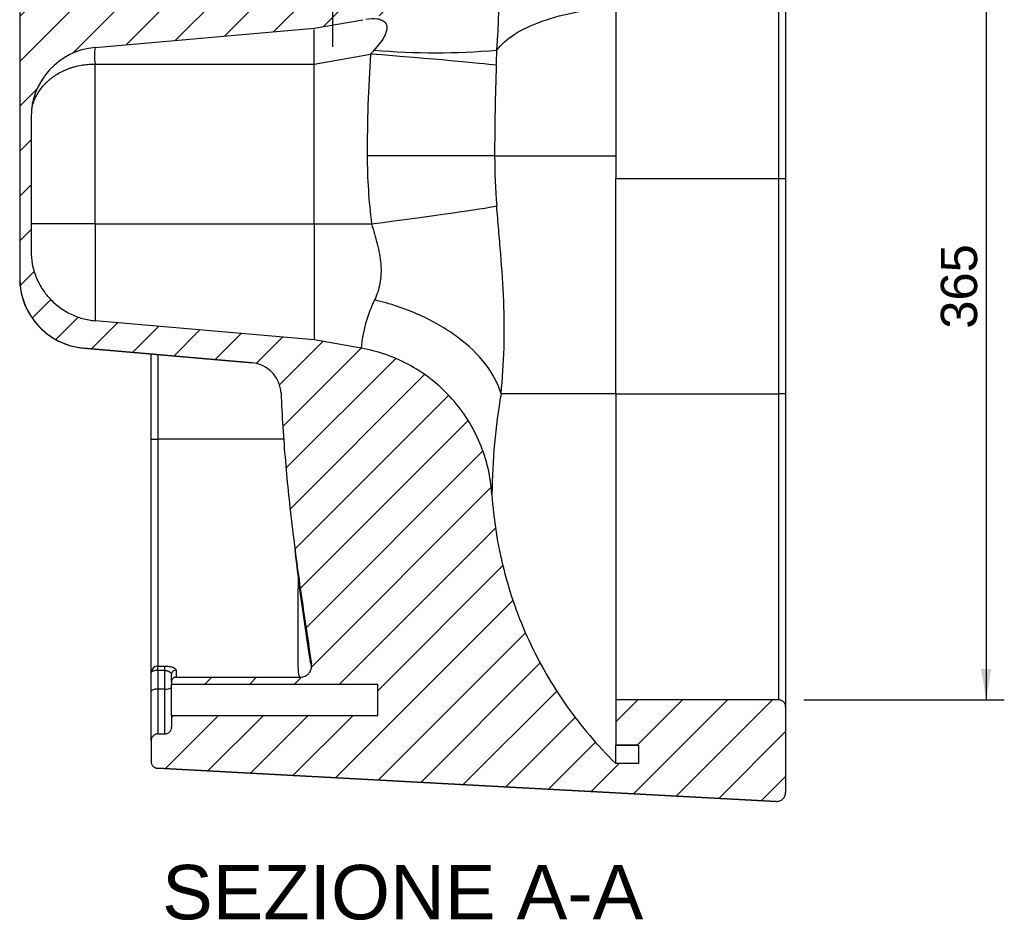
# Model space of a CAD drawing. Header units: millimetres. Extents: x 11 to 285, y 7 to 203.
# Tile 4 of 9: x 126 to 180, y 101 to 150. Entities that reach past the tile are written whole.
import ezdxf
from ezdxf.enums import TextEntityAlignment as Align
from ezdxf.lldxf.tags import DXFTag

# ---------------------------------------------------------------- set-up
doc = ezdxf.new("R2010")
doc.units = ezdxf.units.MM
doc.layers.add('BUCKET_HUNG_WC', color=7, linetype='Continuous')
doc.layers.add('Default', color=7, linetype='Continuous')
doc.styles.add('SEACAD_Arial', font='arial.ttf')
tags = doc.linetypes.add('CENTER2', pattern=[28.575, 19.05, -3.175, 3.175, -3.175]).pattern_tags.tags
tags[10:11] = [DXFTag(74, 4), DXFTag(75, 0), DXFTag(340, '0'), DXFTag(46, 0.0), DXFTag(50, 0.0), DXFTag(44, 0.0), DXFTag(45, 0.0)]
tags[8:9] = [DXFTag(74, 4), DXFTag(75, 0), DXFTag(340, '0'), DXFTag(46, 0.0), DXFTag(50, 0.0), DXFTag(44, 0.0), DXFTag(45, 0.0)]
tags[6:7] = [DXFTag(74, 4), DXFTag(75, 0), DXFTag(340, '0'), DXFTag(46, 0.0), DXFTag(50, 0.0), DXFTag(44, 0.0), DXFTag(45, 0.0)]
tags[4:5] = [DXFTag(74, 4), DXFTag(75, 0), DXFTag(340, '0'), DXFTag(46, 0.0), DXFTag(50, 0.0), DXFTag(44, 0.0), DXFTag(45, 0.0)]
doc.dimstyles.new('ISO_PALLINATURA', dxfattribs={"dimtxt": 2, "dimasz": 1.7, "dimexe": 1, "dimexo": 1, "dimgap": 1, "dimtad": 1, "dimlfac": 8, "dimtxsty": 'SEACAD_Arial', "dimblk1": '_SE_FILLED', "dimblk2": '_SE_FILLED', "dimsah": 1, "dimcen": 1, "dimadec": 0, "dimazin": 0, "dimtfac": 1, "dimtmove": 0, "dimatfit": 3, "dimfxl": 1, "dimtolj": 1, "dimarcsym": 0})

# ---------------------------------------------------------------- blocks, each defined once
blk = doc.blocks.new('SEANNOT_GROUP9')
at = {"layer": 'Default', "color": 7, "linetype": 'CENTER2'}
blk.add_line((142.967, 177.363), (142.967, 148.786), dxfattribs=at)
blk = doc.blocks.new('SE5')
at = {"layer": 'BUCKET_HUNG_WC', "linetype": 'Continuous'}
h = blk.add_hatch(dxfattribs=at)
h.set_pattern_fill('ANSI31', scale=0.55118, angle=9.362e-06, style=0)
edge = h.paths.add_edge_path()
edge.add_spline(control_points=[(140.131, 129.701), (140.158, 129.074), (140.192, 128.448), (140.271, 127.197), (140.318, 126.572), (140.478, 124.698), (140.611, 123.451), (140.912, 120.961), (141.08, 119.718), (141.348, 117.856), (141.44, 117.235), (141.626, 115.995), (141.721, 115.375), (141.815, 114.755)], knot_values=[0, 0, 0, 0, 0.125, 0.125, 0.25, 0.25, 0.5, 0.5, 0.75, 0.75, 0.875, 0.875, 1, 1, 1, 1], degree=3, periodic=0)
edge.add_spline(control_points=[(141.815, 114.755), (141.822, 114.711), (141.824, 114.666), (141.82, 114.599), (141.817, 114.577), (141.81, 114.533), (141.804, 114.511), (141.786, 114.446), (141.769, 114.405), (141.737, 114.345), (141.725, 114.326), (141.7, 114.289), (141.672, 114.253), (141.642, 114.221), (141.609, 114.19), (141.592, 114.176), (141.537, 114.135), (141.499, 114.112), (141.418, 114.075), (141.374, 114.06), (141.287, 114.041), (141.243, 114.036), (141.197, 114.036)], knot_values=[0, 0, 0, 0, 0.125, 0.125, 0.1875, 0.1875, 0.25, 0.25, 0.375, 0.375, 0.4375, 0.4375, 0.5, 0.5625, 0.5625, 0.625, 0.625, 0.75, 0.75, 0.875, 0.875, 1, 1, 1, 1], degree=3, periodic=0)
edge.add_line((141.197, 114.036), (134.342, 114.036))
edge.add_spline(control_points=[(134.342, 114.036), (134.325, 114.036), (134.309, 114.035), (134.277, 114.029), (134.261, 114.024), (134.231, 114.011), (134.217, 114.004), (134.189, 113.985), (134.177, 113.975), (134.142, 113.94), (134.123, 113.913), (134.105, 113.867), (134.1, 113.851), (134.093, 113.819), (134.092, 113.803), (134.092, 113.786)], knot_values=[0, 0, 0, 0, 0.125, 0.125, 0.25, 0.25, 0.375, 0.375, 0.5, 0.5, 0.75, 0.75, 0.875, 0.875, 1, 1, 1, 1], degree=3, periodic=0)
edge.add_line((134.092, 113.786), (134.092, 113.655))
edge.add_line((134.092, 113.655), (145.467, 113.655))
edge.add_line((145.467, 113.655), (145.467, 111.917))
edge.add_line((145.467, 111.917), (134.092, 111.917))
edge.add_line((134.092, 111.917), (134.092, 111.288))
edge.add_spline(control_points=[(134.092, 111.288), (134.092, 111.263), (134.089, 111.239), (134.08, 111.191), (134.073, 111.167), (134.054, 111.122), (134.042, 111.1), (134.015, 111.059), (133.999, 111.04), (133.965, 111.005), (133.945, 110.989), (133.905, 110.962), (133.883, 110.951), (133.815, 110.922), (133.766, 110.913), (133.717, 110.913)], knot_values=[0, 0, 0, 0, 0.125, 0.125, 0.25, 0.25, 0.375, 0.375, 0.5, 0.5, 0.625, 0.625, 0.75, 0.75, 1, 1, 1, 1], degree=3, periodic=0)
edge.add_line((133.717, 110.913), (133.342, 110.913))
edge.add_spline(control_points=[(133.342, 110.913), (133.317, 110.913), (133.293, 110.91), (133.245, 110.901), (133.221, 110.893), (133.176, 110.875), (133.154, 110.863), (133.113, 110.836), (133.094, 110.82), (133.059, 110.785), (133.044, 110.766), (133.016, 110.725), (133.005, 110.704), (132.986, 110.658), (132.979, 110.635), (132.969, 110.587), (132.967, 110.562), (132.967, 110.537)], knot_values=[0, 0, 0, 0, 0.125, 0.125, 0.25, 0.25, 0.375, 0.375, 0.5, 0.5, 0.625, 0.625, 0.75, 0.75, 0.875, 0.875, 1, 1, 1, 1], degree=3, periodic=0)
edge.add_line((132.967, 110.537), (132.967, 109.392))
edge.add_spline(control_points=[(132.967, 109.392), (132.967, 109.368), (132.969, 109.344), (132.978, 109.298), (132.985, 109.275), (133.002, 109.231), (133.013, 109.21), (133.038, 109.17), (133.053, 109.151), (133.086, 109.117), (133.104, 109.101), (133.142, 109.074), (133.163, 109.061), (133.227, 109.032), (133.274, 109.02), (133.322, 109.017)], knot_values=[0, 0, 0, 0, 0.125, 0.125, 0.25, 0.25, 0.375, 0.375, 0.5, 0.5, 0.625, 0.625, 0.75, 0.75, 1, 1, 1, 1], degree=3, periodic=0)
edge.add_line((133.322, 109.017), (167.44, 107.19))
edge.add_spline(control_points=[(167.44, 107.19), (167.474, 107.188), (167.508, 107.189), (167.574, 107.199), (167.608, 107.208), (167.671, 107.231), (167.702, 107.246), (167.759, 107.282), (167.786, 107.303), (167.835, 107.349), (167.857, 107.375), (167.896, 107.431), (167.913, 107.46), (167.939, 107.522), (167.95, 107.555), (167.963, 107.621), (167.967, 107.655), (167.967, 107.689)], knot_values=[0, 0, 0, 0, 0.125, 0.125, 0.25, 0.25, 0.375, 0.375, 0.5, 0.5, 0.625, 0.625, 0.75, 0.75, 0.875, 0.875, 1, 1, 1, 1], degree=3, periodic=0)
edge.add_line((167.967, 107.689), (167.967, 112.411))
edge.add_spline(control_points=[(167.967, 112.411), (167.967, 112.436), (167.964, 112.46), (167.955, 112.508), (167.948, 112.532), (167.929, 112.578), (167.917, 112.6), (167.89, 112.64), (167.874, 112.659), (167.839, 112.694), (167.82, 112.71), (167.78, 112.737), (167.758, 112.749), (167.713, 112.767), (167.689, 112.774), (167.641, 112.784), (167.616, 112.786), (167.592, 112.786)], knot_values=[0, 0, 0, 0, 0.125, 0.125, 0.25, 0.25, 0.375, 0.375, 0.5, 0.5, 0.625, 0.625, 0.75, 0.75, 0.875, 0.875, 1, 1, 1, 1], degree=3, periodic=0)
edge.add_line((167.592, 112.786), (158.592, 112.786))
edge.add_line((158.592, 112.786), (158.592, 110.286))
edge.add_line((158.592, 110.286), (159.842, 110.286))
edge.add_line((159.842, 110.286), (159.842, 109.286))
edge.add_line((159.842, 109.286), (158.592, 109.286))
edge.add_spline(control_points=[(158.592, 109.286), (158.09, 109.775), (157.613, 110.285), (156.709, 111.344), (156.282, 111.894), (155.778, 112.608), (155.679, 112.752), (155.484, 113.042), (155.388, 113.189), (155.106, 113.63), (154.925, 113.928), (154.405, 114.831), (154.088, 115.446), (153.511, 116.701), (153.251, 117.341), (152.789, 118.646), (152.587, 119.312), (152.329, 120.33), (152.251, 120.671), (152.11, 121.355), (152.048, 121.698), (151.886, 122.73), (151.809, 123.423), (151.764, 124.12)], knot_values=[0, 0, 0, 0, 0.125, 0.125, 0.25, 0.25, 0.28125, 0.28125, 0.3125, 0.3125, 0.375, 0.375, 0.5, 0.5, 0.625, 0.625, 0.75, 0.75, 0.8125, 0.8125, 0.875, 0.875, 1, 1, 1, 1], degree=3, periodic=0)
edge.add_spline(control_points=[(151.764, 124.12), (151.732, 124.609), (151.66, 125.089), (151.439, 126.03), (151.29, 126.491), (151.053, 127.055), (151.004, 127.167), (150.9, 127.388), (150.846, 127.497), (150.678, 127.819), (150.557, 128.029), (150.17, 128.642), (149.878, 129.029), (149.47, 129.485), (149.387, 129.574), (149.217, 129.749), (149.13, 129.834), (148.865, 130.084), (148.683, 130.243), (148.117, 130.696), (147.715, 130.966), (147.18, 131.263), (147.072, 131.321), (146.854, 131.43), (146.744, 131.483), (146.412, 131.633), (146.187, 131.723), (145.503, 131.966), (145.034, 132.09), (144.551, 132.175)], knot_values=[0, 0, 0, 0, 0.125, 0.125, 0.25, 0.25, 0.28125, 0.28125, 0.3125, 0.3125, 0.375, 0.375, 0.5, 0.5, 0.53125, 0.53125, 0.5625, 0.5625, 0.625, 0.625, 0.75, 0.75, 0.78125, 0.78125, 0.8125, 0.8125, 0.875, 0.875, 1, 1, 1, 1], degree=3, periodic=0)
edge.add_line((144.551, 132.175), (141.967, 132.631))
edge.add_line((141.967, 132.631), (129.879, 133.689))
edge.add_spline(control_points=[(129.879, 133.689), (129.642, 133.71), (129.409, 133.752), (129.067, 133.847), (128.954, 133.884), (128.787, 133.947), (128.731, 133.97), (128.621, 134.017), (128.567, 134.042), (128.301, 134.173), (128.099, 134.295), (127.861, 134.472), (127.814, 134.509), (127.722, 134.584), (127.676, 134.623), (127.542, 134.743), (127.458, 134.826), (127.216, 135.086), (127.072, 135.274), (126.912, 135.525), (126.882, 135.576), (126.837, 135.654), (126.822, 135.681), (126.793, 135.735), (126.779, 135.762), (126.709, 135.899), (126.658, 136.012), (126.524, 136.352), (126.456, 136.585), (126.388, 136.942), (126.371, 137.063), (126.353, 137.246), (126.349, 137.307), (126.343, 137.43), (126.342, 137.491), (126.342, 137.552)], knot_values=[0, 0, 0, 0, 0.125, 0.125, 0.1875, 0.1875, 0.21875, 0.21875, 0.25, 0.25, 0.375, 0.375, 0.40625, 0.40625, 0.4375, 0.4375, 0.5, 0.5, 0.625, 0.625, 0.65625, 0.65625, 0.671875, 0.671875, 0.6875, 0.6875, 0.75, 0.75, 0.875, 0.875, 0.9375, 0.9375, 0.96875, 0.96875, 1, 1, 1, 1], degree=3, periodic=0)
edge.add_line((126.342, 137.552), (126.342, 144.899))
edge.add_arc((130.217, 144.899), 3.875, 95, 180, ccw=False)
edge.add_line((129.879, 148.759), (141.967, 149.817))
edge.add_line((141.967, 149.817), (144.649, 150.29))
edge.add_spline(control_points=[(144.649, 150.29), (145.101, 150.37), (145.541, 150.484), (146.398, 150.778), (146.814, 150.957), (147.32, 151.225), (147.42, 151.28), (147.618, 151.395), (147.716, 151.455), (148.005, 151.637), (148.192, 151.766), (148.736, 152.174), (149.077, 152.472), (149.474, 152.88), (149.552, 152.964), (149.706, 153.134), (149.781, 153.221), (150.001, 153.485), (150.139, 153.665), (150.532, 154.22), (150.765, 154.609), (151.068, 155.22), (151.162, 155.428), (151.333, 155.854), (151.41, 156.07), (151.615, 156.723), (151.717, 157.168), (151.785, 157.622)], knot_values=[0, 0, 0, 0, 0.125, 0.125, 0.25, 0.25, 0.28125, 0.28125, 0.3125, 0.3125, 0.375, 0.375, 0.5, 0.5, 0.53125, 0.53125, 0.5625, 0.5625, 0.625, 0.625, 0.75, 0.75, 0.8125, 0.8125, 0.875, 0.875, 1, 1, 1, 1], degree=3, periodic=0)
edge.add_spline(control_points=[(151.785, 157.622), (151.832, 157.945), (151.905, 158.261), (152.05, 158.725), (152.105, 158.878), (152.226, 159.181), (152.293, 159.329), (152.507, 159.764), (152.672, 160.041), (152.951, 160.436), (153.049, 160.564), (153.204, 160.752), (153.257, 160.814), (153.366, 160.935), (153.422, 160.995), (153.704, 161.286), (153.945, 161.499), (154.331, 161.79), (154.463, 161.882), (154.668, 162.013), (154.737, 162.055), (154.877, 162.138), (154.949, 162.178), (155.307, 162.369), (155.603, 162.499), (156.211, 162.711), (156.523, 162.794), (156.844, 162.852)], knot_values=[0, 0, 0, 0, 0.125, 0.125, 0.1875, 0.1875, 0.25, 0.25, 0.375, 0.375, 0.4375, 0.4375, 0.46875, 0.46875, 0.5, 0.5, 0.625, 0.625, 0.6875, 0.6875, 0.71875, 0.71875, 0.75, 0.75, 0.875, 0.875, 1, 1, 1, 1], degree=3, periodic=0)
edge.add_line((156.844, 162.852), (156.844, 169.286))
edge.add_line((156.844, 169.286), (156.406, 169.286))
edge.add_line((156.406, 169.286), (156.406, 172.036))
edge.add_spline(control_points=[(156.406, 172.036), (156.406, 172.069), (156.399, 172.102), (156.381, 172.147), (156.373, 172.162), (156.354, 172.189), (156.344, 172.201), (156.321, 172.224), (156.308, 172.235), (156.281, 172.253), (156.267, 172.261), (156.221, 172.28), (156.189, 172.286), (156.156, 172.286)], knot_values=[0, 0, 0, 0, 0.25, 0.25, 0.375, 0.375, 0.5, 0.5, 0.625, 0.625, 0.75, 0.75, 1, 1, 1, 1], degree=3, periodic=0)
edge.add_line((156.156, 172.286), (153.424, 172.286))
edge.add_spline(control_points=[(153.424, 172.286), (153.393, 172.286), (153.361, 172.28), (153.302, 172.256), (153.275, 172.239), (153.241, 172.206), (153.23, 172.194), (153.212, 172.169), (153.204, 172.155), (153.191, 172.126), (153.185, 172.111), (153.178, 172.081), (153.176, 172.065), (153.175, 172.049)], knot_values=[0, 0, 0, 0, 0.25, 0.25, 0.5, 0.5, 0.625, 0.625, 0.75, 0.75, 0.875, 0.875, 1, 1, 1, 1], degree=3, periodic=0)
edge.add_line((153.175, 172.049), (153.056, 169.786))
edge.add_line((153.056, 169.786), (153.056, 161.516))
edge.add_spline(control_points=[(153.056, 161.516), (152.802, 161.257), (152.572, 160.981), (152.158, 160.398), (151.973, 160.091), (151.771, 159.686), (151.733, 159.604), (151.659, 159.439), (151.623, 159.356), (151.522, 159.105), (151.462, 158.936), (151.3, 158.423), (151.22, 158.072), (151.166, 157.714)], knot_values=[0, 0, 0, 0, 0.25, 0.25, 0.5, 0.5, 0.5625, 0.5625, 0.625, 0.625, 0.75, 0.75, 1, 1, 1, 1], degree=3, periodic=0)
edge.add_spline(control_points=[(151.166, 157.714), (151.109, 157.325), (151.023, 156.943), (150.855, 156.382), (150.791, 156.196), (150.687, 155.921), (150.65, 155.83), (150.573, 155.649), (150.534, 155.56), (150.327, 155.117), (150.138, 154.778), (149.819, 154.292), (149.707, 154.133), (149.471, 153.823), (149.346, 153.672), (149.216, 153.525)], knot_values=[0, 0, 0, 0, 0.25, 0.25, 0.375, 0.375, 0.4375, 0.4375, 0.5, 0.5, 0.75, 0.75, 0.875, 0.875, 1, 1, 1, 1], degree=3, periodic=0)
edge.add_line((149.216, 153.525), (149.216, 169.411))
edge.add_spline(control_points=[(149.216, 169.411), (149.216, 169.46), (149.206, 169.51), (149.178, 169.578), (149.166, 169.599), (149.139, 169.64), (149.123, 169.659), (149.089, 169.694), (149.07, 169.709), (149.029, 169.737), (149.007, 169.748), (148.962, 169.767), (148.938, 169.774), (148.89, 169.784), (148.865, 169.786), (148.841, 169.786)], knot_values=[0, 0, 0, 0, 0.25, 0.25, 0.375, 0.375, 0.5, 0.5, 0.625, 0.625, 0.75, 0.75, 0.875, 0.875, 1, 1, 1, 1], degree=3, periodic=0)
edge.add_line((148.841, 169.786), (148.403, 169.786))
edge.add_spline(control_points=[(148.403, 169.786), (148.379, 169.786), (148.354, 169.784), (148.306, 169.774), (148.283, 169.767), (148.237, 169.748), (148.215, 169.737), (148.175, 169.709), (148.156, 169.694), (148.104, 169.642), (148.075, 169.6), (148.047, 169.532), (148.04, 169.508), (148.031, 169.46), (148.028, 169.436), (148.028, 169.411)], knot_values=[0, 0, 0, 0, 0.125, 0.125, 0.25, 0.25, 0.375, 0.375, 0.5, 0.5, 0.75, 0.75, 0.875, 0.875, 1, 1, 1, 1], degree=3, periodic=0)
edge.add_line((148.028, 169.411), (148.028, 152.286))
edge.add_line((148.028, 152.286), (137.905, 152.286))
edge.add_line((137.905, 152.286), (137.905, 155.42))
edge.add_line((137.905, 155.42), (134.78, 155.42))
edge.add_arc((134.78, 154.17), 1.25, 90, 157.5594)
edge.add_arc((132.469, 155.125), 1.25, 265, 337.5594, ccw=False)
edge.add_line((132.36, 153.879), (130.17, 154.071))
edge.add_line((130.17, 154.071), (130.17, 152.535))
edge.add_line((130.17, 152.535), (133.53, 152.829))
edge.add_line((133.53, 152.829), (133.53, 150.97))
edge.add_line((133.53, 150.97), (129.252, 151.276))
edge.add_line((129.252, 151.276), (129.252, 154.167))
edge.add_arc((131.537, 154.167), 2.285, 90, 180, ccw=False)
edge.add_line((131.537, 156.452), (133.905, 156.452))
edge.add_spline(control_points=[(133.905, 156.452), (133.971, 156.452), (134.037, 156.454), (134.168, 156.46), (134.234, 156.465), (134.429, 156.485), (134.687, 156.523), (134.94, 156.586), (135.127, 156.643), (135.19, 156.664), (135.314, 156.708), (135.375, 156.732), (135.679, 156.858), (135.909, 156.981), (136.234, 157.198), (136.339, 157.275), (136.492, 157.401), (136.542, 157.444), (136.64, 157.532), (136.687, 157.578), (136.827, 157.717), (136.915, 157.814), (137.04, 157.967), (137.081, 158.019), (137.159, 158.125), (137.197, 158.179), (137.378, 158.451), (137.501, 158.681), (137.626, 158.982), (137.65, 159.044), (137.694, 159.167), (137.715, 159.23), (137.772, 159.419), (137.804, 159.546), (137.88, 159.93), (137.905, 160.189), (137.905, 160.452)], knot_values=[0, 0, 0, 0, 0.03125, 0.03125, 0.0625, 0.0625, 0.125, 0.1875, 0.1875, 0.21875, 0.21875, 0.25, 0.25, 0.375, 0.375, 0.4375, 0.4375, 0.46875, 0.46875, 0.5, 0.5, 0.5625, 0.5625, 0.59375, 0.59375, 0.625, 0.625, 0.75, 0.75, 0.78125, 0.78125, 0.8125, 0.8125, 0.875, 0.875, 1, 1, 1, 1], degree=3, periodic=0)
edge.add_line((137.905, 160.452), (137.905, 169.411))
edge.add_spline(control_points=[(137.905, 169.411), (137.905, 169.46), (137.895, 169.51), (137.867, 169.577), (137.856, 169.599), (137.828, 169.64), (137.813, 169.659), (137.778, 169.694), (137.759, 169.709), (137.718, 169.737), (137.697, 169.748), (137.651, 169.767), (137.627, 169.774), (137.58, 169.784), (137.555, 169.786), (137.53, 169.786)], knot_values=[0, 0, 0, 0, 0.25, 0.25, 0.375, 0.375, 0.5, 0.5, 0.625, 0.625, 0.75, 0.75, 0.875, 0.875, 1, 1, 1, 1], degree=3, periodic=0)
edge.add_line((137.53, 169.786), (137.093, 169.786))
edge.add_spline(control_points=[(137.093, 169.786), (137.068, 169.786), (137.043, 169.784), (136.995, 169.774), (136.972, 169.767), (136.926, 169.748), (136.905, 169.736), (136.864, 169.709), (136.845, 169.694), (136.81, 169.659), (136.795, 169.64), (136.767, 169.599), (136.756, 169.577), (136.737, 169.532), (136.73, 169.508), (136.72, 169.46), (136.718, 169.436), (136.718, 169.411)], knot_values=[0, 0, 0, 0, 0.125, 0.125, 0.25, 0.25, 0.375, 0.375, 0.5, 0.5, 0.625, 0.625, 0.75, 0.75, 0.875, 0.875, 1, 1, 1, 1], degree=3, periodic=0)
edge.add_line((136.718, 169.411), (136.718, 163.015))
edge.add_spline(control_points=[(136.718, 163.015), (136.718, 162.86), (136.71, 162.704), (136.681, 162.394), (136.66, 162.24), (136.573, 161.784), (136.489, 161.488), (136.321, 161.057), (136.258, 160.916), (136.154, 160.707), (136.117, 160.638), (136.042, 160.503), (136.002, 160.437), (135.798, 160.109), (135.612, 159.865), (135.351, 159.58), (135.298, 159.524), (135.188, 159.415), (135.131, 159.361), (134.958, 159.205), (134.839, 159.106), (134.47, 158.83), (134.208, 158.669), (133.86, 158.497), (133.789, 158.464), (133.647, 158.402), (133.575, 158.373), (133.358, 158.29), (133.212, 158.242), (132.768, 158.118), (132.465, 158.062), (132.154, 158.035)], knot_values=[0, 0, 0, 0, 0.0625, 0.0625, 0.125, 0.125, 0.25, 0.25, 0.3125, 0.3125, 0.34375, 0.34375, 0.375, 0.375, 0.5, 0.5, 0.53125, 0.53125, 0.5625, 0.5625, 0.625, 0.625, 0.75, 0.75, 0.78125, 0.78125, 0.8125, 0.8125, 0.875, 0.875, 1, 1, 1, 1], degree=3, periodic=0)
edge.add_line((132.154, 158.035), (129.254, 157.781))
edge.add_spline(control_points=[(129.254, 157.781), (129.193, 157.776), (129.132, 157.769), (129.01, 157.753), (128.949, 157.743), (128.767, 157.709), (128.648, 157.681), (128.295, 157.581), (128.068, 157.492), (127.794, 157.354), (127.739, 157.325), (127.632, 157.264), (127.579, 157.233), (127.423, 157.135), (127.323, 157.065), (127.13, 156.916), (127.037, 156.837), (126.858, 156.67), (126.772, 156.582), (126.526, 156.304), (126.382, 156.105), (126.248, 155.879), (126.237, 155.859), (126.225, 155.839), (126.219, 155.829), (126.218, 155.826), (126.214, 155.819), (126.198, 155.791), (126.183, 155.763), (126.142, 155.686), (126.116, 155.635), (126.042, 155.479), (125.998, 155.374), (125.879, 155.053), (125.818, 154.832), (125.737, 154.376), (125.717, 154.147), (125.717, 153.919)], knot_values=[0, 0, 0, 0, 0.03125, 0.03125, 0.0625, 0.0625, 0.125, 0.125, 0.25, 0.25, 0.28125, 0.28125, 0.3125, 0.3125, 0.375, 0.375, 0.4375, 0.4375, 0.5, 0.5, 0.625, 0.625, 0.632813, 0.636719, 0.636719, 0.638672, 0.638672, 0.640625, 0.65625, 0.65625, 0.6875, 0.6875, 0.75, 0.75, 0.875, 0.875, 1, 1, 1, 1], degree=3, periodic=0)
edge.add_line((125.717, 153.919), (125.717, 136.042))
edge.add_spline(control_points=[(125.717, 136.042), (125.717, 136.011), (125.717, 135.965), (125.719, 135.918), (125.72, 135.887), (125.72, 135.872), (125.724, 135.797), (125.728, 135.737), (125.745, 135.558), (125.762, 135.44), (125.828, 135.088), (125.894, 134.859), (126.025, 134.522), (126.074, 134.412), (126.181, 134.198), (126.239, 134.094), (126.365, 133.892), (126.433, 133.793), (126.541, 133.65), (126.579, 133.603), (126.656, 133.511), (126.696, 133.465), (126.899, 133.244), (127.076, 133.084), (127.362, 132.869), (127.461, 132.802), (127.614, 132.708), (127.667, 132.677), (127.772, 132.619), (127.825, 132.591), (128.094, 132.459), (128.317, 132.374), (128.662, 132.277), (128.779, 132.25), (129.016, 132.207), (129.135, 132.191), (129.254, 132.18)], knot_values=[0, 0, 0, 0, 0.015625, 0.023438, 0.023438, 0.03125, 0.03125, 0.0625, 0.0625, 0.125, 0.125, 0.25, 0.25, 0.3125, 0.3125, 0.375, 0.375, 0.4375, 0.4375, 0.46875, 0.46875, 0.5, 0.5, 0.625, 0.625, 0.6875, 0.6875, 0.71875, 0.71875, 0.75, 0.75, 0.875, 0.875, 0.9375, 0.9375, 1, 1, 1, 1], degree=3, periodic=0)
edge.add_line((129.254, 132.18), (138.535, 131.368))
edge.add_spline(control_points=[(138.535, 131.368), (138.641, 131.359), (138.746, 131.34), (138.948, 131.285), (139.046, 131.248), (139.188, 131.18), (139.234, 131.155), (139.325, 131.101), (139.369, 131.072), (139.496, 130.979), (139.575, 130.911), (139.684, 130.797), (139.719, 130.757), (139.784, 130.674), (139.815, 130.632), (139.901, 130.501), (139.951, 130.409), (140.013, 130.263), (140.032, 130.214), (140.064, 130.114), (140.078, 130.063), (140.113, 129.91), (140.127, 129.807), (140.131, 129.701)], knot_values=[0, 0, 0, 0, 0.125, 0.125, 0.25, 0.25, 0.3125, 0.3125, 0.375, 0.375, 0.5, 0.5, 0.5625, 0.5625, 0.625, 0.625, 0.75, 0.75, 0.8125, 0.8125, 0.875, 0.875, 1, 1, 1, 1], degree=3, periodic=0)
at = {"layer": 'BUCKET_HUNG_WC', "color": 7, "linetype": 'Continuous'}
for p, q in [((167.967, 158.786), (167.967, 141.536)), ((158.592, 158.411), (158.592, 141.536)), ((167.592, 141.536), (167.592, 158.411)), ((125.717, 153.919), (125.717, 136.042)), ((141.967, 149.817), (144.649, 150.29)), ((129.879, 148.759), (141.967, 149.817)), ((141.967, 149.784), (141.967, 149.817)), ((141.967, 149.244), (141.967, 149.754)), ((141.967, 148.564), (141.967, 149.244)), ((141.967, 147.847), (141.967, 148.564)), ((141.967, 147.847), (145.076, 148.395)), ((129.879, 139.036), (129.879, 147.847)), ((129.879, 147.847), (141.967, 147.847)), ((141.967, 139.036), (141.967, 147.847)), ((126.342, 144.899), (126.342, 137.552)), ((151.916, 142.786), (158.592, 142.786)), ((158.592, 141.536), (167.592, 141.536)), ((158.592, 129.661), (158.592, 141.536)), ((167.592, 129.661), (167.592, 141.536)), ((167.592, 141.536), (167.967, 141.536)), ((167.967, 141.536), (167.967, 129.661)), ((129.879, 139.036), (126.342, 139.036)), ((129.879, 139.036), (129.879, 133.688)), ((129.879, 139.036), (141.967, 139.036)), ((141.967, 139.036), (141.967, 132.63)), ((141.967, 139.036), (145.127, 139.036)), ((125.717, 136.042), (125.717, 136.04)), ((141.967, 132.631), (129.879, 133.689)), ((144.551, 132.175), (141.967, 132.631)), ((129.254, 132.18), (129.254, 132.18)), ((138.535, 131.368), (129.254, 132.18)), ((129.254, 132.18), (138.536, 131.368)), ((132.967, 127.161), (132.967, 131.855)), ((133.342, 131.822), (133.342, 127.161)), ((138.536, 131.368), (138.535, 131.368)), ((158.592, 129.661), (152.268, 129.661)), ((158.592, 129.661), (158.592, 112.786)), ((158.592, 129.661), (167.592, 129.661)), ((167.592, 112.786), (167.592, 129.661)), ((167.967, 129.661), (167.592, 129.661)), ((167.967, 129.661), (167.967, 112.411)), ((132.967, 114.292), (132.967, 127.161)), ((132.967, 127.161), (133.342, 127.161)), ((133.342, 127.161), (133.342, 114.65)), ((140.281, 127.161), (133.342, 127.161)), ((133.342, 114.65), (133.717, 114.65)), ((133.342, 114.407), (133.342, 114.65)), ((133.717, 114.407), (133.717, 114.65)), ((132.967, 113.263), (132.967, 114.292)), ((133.717, 114.407), (133.342, 114.407)), ((133.342, 114.407), (133.342, 113.378)), ((133.717, 113.378), (133.717, 114.407)), ((134.092, 113.786), (134.092, 114.189)), ((134.342, 114.431), (134.342, 114.036)), ((134.092, 113.786), (134.092, 113.655)), ((134.092, 111.917), (134.092, 113.655)), ((134.092, 113.655), (145.467, 113.655)), ((134.342, 114.036), (141.197, 114.036)), ((145.467, 111.917), (145.467, 113.655)), ((132.967, 110.537), (132.967, 113.263)), ((133.342, 113.378), (133.342, 110.913)), ((133.717, 113.378), (133.342, 113.378)), ((133.717, 110.913), (133.717, 113.378)), ((167.592, 112.786), (158.592, 112.786)), ((158.592, 112.786), (158.592, 110.286)), ((145.467, 111.917), (134.092, 111.917)), ((134.092, 111.917), (134.092, 111.288)), ((167.967, 112.411), (167.967, 107.689)), ((133.342, 110.913), (133.717, 110.913)), ((132.967, 110.537), (132.967, 109.392)), ((158.592, 110.286), (158.592, 110.286)), ((158.592, 109.286), (158.592, 110.286)), ((159.842, 110.286), (158.592, 110.286)), ((158.592, 110.286), (159.842, 110.286)), ((159.842, 110.286), (159.842, 109.286)), ((132.967, 109.392), (132.967, 109.392)), ((159.842, 109.286), (158.592, 109.286)), ((133.322, 109.017), (133.322, 109.017)), ((167.44, 107.189), (133.322, 109.017)), ((133.322, 109.017), (167.44, 107.19)), ((167.44, 107.189), (167.44, 107.19))]:
    blk.add_line(p, q, dxfattribs=at)
for centre, radius, start, end in [((105.732, 151.953), 46.426, 355.8757, 6.5305), ((130.217, 144.899), 3.875, 95, 180), ((132.439, 148.303), 2.6, 169.893, 190.0981), ((219.791, 143.032), 74.907, 175.89417, 180.18821), ((139.337, 153.869), 7.93, 316.3575, 318.4897), ((148.648, 187.42), 38.954, 265.0337, 274.9942), ((-73.372, 157.257), 225.577, 357.59145, 357.80432), ((275.224, 143.075), 123.309, 177.8147, 180.13427), ((175.39, 142.882), 30.506, 180.1805, 187.2429), ((187.018, 142.833), 35.103, 180.0766, 184.5851), ((129.592, 136.04), 3.875, 180, 265), ((152.038, 131.521), 7.515, 153.8175, 175.0076), ((186.414, 123.764), 34.652, 170.2013, 179.3652), ((282.143, 137.373), 142.193, 186.58576, 189.0775)]:
    blk.add_arc(centre, radius, start, end, dxfattribs=at)
for centre, major_axis, ratio, start_param, end_param in [((143.556, 148.395), (8.724, -0.669), 0.013485, 0.253083, 1.39678), ((143.608, 139.036), (8.684, 1.07), 0.021565, -1.397588, -0.249888), ((133.342, 114.292), (-0.375, 0), 0.953253, 4.712389, 6.283185), ((133.342, 114.292), (-0.375, 0), 0.307484, 4.712389, 6.283185), ((134.342, 114.189), (0.25, 0), 0.969882, 1.570796, 3.141593), ((133.342, 113.263), (-0.375, 0), 0.307484, 4.712389, 6.283185), ((133.717, 113.493), (-0.375, 0), 0.307484, 1.570796, 3.141593)]:
    blk.add_ellipse(centre, major_axis=major_axis, ratio=ratio, start_param=start_param, end_param=end_param, dxfattribs=at)
for points, knots in [([(152.039, 148.614), (152.249, 148.911), (152.57, 149.204), (153.417, 149.746), (153.943, 149.995), (155.137, 150.418), (155.803, 150.592), (157.183, 150.854), (157.897, 150.942), (158.592, 150.991)], [0, 0, 0, 0, 0.25, 0.25, 0.5, 0.5, 0.75, 0.75, 1, 1, 1, 1]), ([(144.818, 150.32), (145.032, 150.357), (145.244, 150.37), (145.534, 150.328), (145.626, 150.303), (145.791, 150.22), (145.864, 150.162), (145.936, 150.035), (145.953, 149.986), (145.969, 149.879), (145.969, 149.818), (145.941, 149.628), (145.888, 149.491), (145.748, 149.226), (145.661, 149.096), (145.476, 148.847), (145.378, 148.729), (145.275, 148.613)], [0, 0, 0, 0, 0.25, 0.25, 0.375, 0.375, 0.5, 0.5, 0.5625, 0.5625, 0.625, 0.625, 0.75, 0.75, 0.875, 0.875, 1, 1, 1, 1]), ([(126.376, 145.313), (126.382, 145.351), (126.39, 145.39), (126.417, 145.518), (126.442, 145.608), (126.486, 145.742), (126.502, 145.787), (126.528, 145.854), (126.537, 145.876), (126.556, 145.92), (126.565, 145.942), (126.596, 146.009), (126.618, 146.054), (126.664, 146.142), (126.688, 146.186), (126.765, 146.315), (126.822, 146.399), (126.945, 146.564), (127.013, 146.644), (127.123, 146.763), (127.161, 146.802), (127.221, 146.859), (127.241, 146.878), (127.283, 146.916), (127.304, 146.935), (127.346, 146.972), (127.366, 146.989), (127.407, 147.023), (127.428, 147.04), (127.492, 147.09), (127.536, 147.122), (127.671, 147.218), (127.765, 147.278), (127.914, 147.363), (127.965, 147.39), (128.069, 147.443), (128.122, 147.469), (128.232, 147.518), (128.288, 147.541), (128.402, 147.586), (128.461, 147.608), (128.572, 147.646), (128.626, 147.663), (128.735, 147.694), (128.79, 147.709), (128.959, 147.751), (129.075, 147.775), (129.308, 147.812), (129.425, 147.825), (129.656, 147.843), (129.77, 147.847), (129.879, 147.847)], [0.1026493, 0.1026493, 0.1026493, 0.1026493, 0.1306019, 0.1306019, 0.1959029, 0.1959029, 0.2285534, 0.2285534, 0.2448786, 0.2448786, 0.2612038, 0.2612038, 0.294846, 0.294846, 0.3284882, 0.3284882, 0.3957725, 0.3957725, 0.4630568, 0.4630568, 0.496699, 0.496699, 0.5135201, 0.5135201, 0.5303412, 0.5303412, 0.5460403, 0.5460403, 0.5617394, 0.5617394, 0.5931376, 0.5931376, 0.655934, 0.655934, 0.6873322, 0.6873322, 0.7187304, 0.7187304, 0.7501286, 0.7501286, 0.7815268, 0.7815268, 0.8088359, 0.8088359, 0.8361451, 0.8361451, 0.8907634, 0.8907634, 0.9453817, 0.9453817, 1, 1, 1, 1]), ([(151.916, 142.786), (151.733, 142.786), (151.425, 142.786), (150.584, 142.786), (150.051, 142.786), (148.808, 142.786), (148.098, 142.786), (146.56, 142.786), (145.733, 142.786), (144.884, 142.786)], [0, 0, 0, 0, 0.25, 0.25, 0.5, 0.5, 0.75, 0.75, 1, 1, 1, 1]), ([(152.268, 129.661), (152.351, 130.496), (152.407, 131.341), (152.457, 133.049), (152.45, 133.911), (152.382, 135.642), (152.322, 136.512), (152.215, 137.822), (152.177, 138.26), (152.101, 139.139), (152.063, 139.581), (152.028, 140.027)], [0, 0, 0, 0, 0.25, 0.25, 0.5, 0.5, 0.75, 0.75, 0.875, 0.875, 1, 1, 1, 1]), ([(145.127, 139.036), (145.178, 138.85), (145.232, 138.664), (145.337, 138.294), (145.389, 138.109), (145.46, 137.83), (145.483, 137.737), (145.525, 137.55), (145.544, 137.457), (145.596, 137.178), (145.621, 136.994), (145.651, 136.63), (145.654, 136.45), (145.638, 136.094), (145.617, 135.921), (145.524, 135.419), (145.42, 135.116), (145.294, 134.836)], [0, 0, 0, 0, 0.125, 0.125, 0.25, 0.25, 0.3125, 0.3125, 0.375, 0.375, 0.5, 0.5, 0.625, 0.625, 0.75, 0.75, 1, 1, 1, 1]), ([(126.342, 137.552), (126.342, 137.308), (126.365, 137.061), (126.456, 136.585), (126.524, 136.352), (126.703, 135.898), (126.817, 135.676), (127.072, 135.274), (127.216, 135.086), (127.538, 134.739), (127.718, 134.578), (128.099, 134.295), (128.301, 134.173), (128.727, 133.964), (128.953, 133.878), (129.409, 133.752), (129.642, 133.71), (129.879, 133.689)], [0, 0, 0, 0, 0.125, 0.125, 0.25, 0.25, 0.375, 0.375, 0.5, 0.5, 0.625, 0.625, 0.75, 0.75, 0.875, 0.875, 1, 1, 1, 1]), ([(125.717, 136.042), (125.717, 135.549), (125.806, 135.084), (126.069, 134.409), (126.176, 134.195), (126.428, 133.791), (126.574, 133.598), (126.899, 133.244), (127.076, 133.084), (127.457, 132.798), (127.664, 132.671), (128.094, 132.459), (128.317, 132.374), (128.777, 132.245), (129.016, 132.201), (129.254, 132.18)], [0, 0, 0, 0, 0.25, 0.25, 0.375, 0.375, 0.5, 0.5, 0.625, 0.625, 0.75, 0.75, 0.875, 0.875, 1, 1, 1, 1]), ([(152.268, 129.661), (152.104, 130.218), (151.811, 130.774), (150.993, 131.837), (150.468, 132.343), (149.232, 133.26), (148.522, 133.671), (146.98, 134.359), (146.149, 134.637), (145.294, 134.836)], [0, 0, 0, 0, 0.25, 0.25, 0.5, 0.5, 0.75, 0.75, 1, 1, 1, 1]), ([(151.764, 124.12), (151.701, 125.098), (151.48, 126.039), (150.722, 127.846), (150.205, 128.664), (149.226, 129.758), (148.872, 130.092), (148.117, 130.696), (147.715, 130.966), (146.86, 131.442), (146.415, 131.642), (145.503, 131.966), (145.034, 132.09), (144.551, 132.175)], [0, 0, 0, 0, 0.25, 0.25, 0.5, 0.5, 0.625, 0.625, 0.75, 0.75, 0.875, 0.875, 1, 1, 1, 1]), ([(140.131, 129.701), (140.122, 129.912), (140.075, 130.118), (139.91, 130.506), (139.793, 130.683), (139.356, 131.139), (138.958, 131.331), (138.535, 131.368)], [0, 0, 0, 0, 0.25, 0.25, 0.5, 0.5, 1, 1, 1, 1]), ([(140.131, 129.701), (140.158, 129.074), (140.192, 128.448), (140.271, 127.197), (140.318, 126.572), (140.478, 124.698), (140.611, 123.451), (140.912, 120.961), (141.08, 119.718), (141.348, 117.856), (141.44, 117.235), (141.626, 115.995), (141.721, 115.375), (141.815, 114.755)], [0, 0, 0, 0, 0.125, 0.125, 0.25, 0.25, 0.5, 0.5, 0.75, 0.75, 0.875, 0.875, 1, 1, 1, 1]), ([(151.764, 124.12), (151.854, 122.725), (152.071, 121.348), (152.759, 118.633), (153.222, 117.328), (154.088, 115.446), (154.405, 114.831), (155.099, 113.627), (155.476, 113.036), (156.684, 111.324), (157.588, 110.264), (158.592, 109.286)], [0, 0, 0, 0, 0.25, 0.25, 0.5, 0.5, 0.625, 0.625, 0.75, 0.75, 1, 1, 1, 1]), ([(141.187, 114.04), (141.182, 114.043), (141.176, 114.047), (141.16, 114.063), (141.151, 114.079), (141.126, 114.143), (141.114, 114.206), (141.095, 114.376), (141.089, 114.482), (141.079, 114.733), (141.076, 114.877), (141.071, 115.205), (141.07, 115.388), (141.07, 115.793), (141.07, 116.017), (141.073, 116.737), (141.076, 117.28), (141.082, 118.188), (141.084, 118.506), (141.088, 119.096), (141.089, 119.359), (141.091, 119.628)], [0.0162223, 0.0162223, 0.0162223, 0.0162223, 0.03125, 0.03125, 0.0625, 0.0625, 0.125, 0.125, 0.1875, 0.1875, 0.25, 0.25, 0.3125, 0.3125, 0.375, 0.375, 0.5, 0.5, 0.5625, 0.5625, 0.6102426, 0.6102426, 0.6102426, 0.6102426]), ([(133.717, 114.65), (133.788, 114.65), (133.844, 114.646), (133.943, 114.636), (133.985, 114.63), (134.098, 114.608), (134.156, 114.591), (134.295, 114.531), (134.342, 114.483), (134.342, 114.431)], [0, 0, 0, 0, 0.125, 0.125, 0.25, 0.25, 0.5, 0.5, 1, 1, 1, 1]), ([(141.197, 114.036), (141.243, 114.036), (141.287, 114.041), (141.374, 114.06), (141.418, 114.075), (141.499, 114.112), (141.537, 114.135), (141.592, 114.176), (141.609, 114.19), (141.642, 114.221), (141.672, 114.253), (141.7, 114.289), (141.725, 114.326), (141.737, 114.345), (141.769, 114.405), (141.786, 114.446), (141.804, 114.511), (141.81, 114.533), (141.817, 114.577), (141.82, 114.599), (141.824, 114.666), (141.822, 114.711), (141.815, 114.755)], [0, 0, 0, 0, 0.125, 0.125, 0.25, 0.25, 0.375, 0.375, 0.4375, 0.4375, 0.5, 0.5625, 0.5625, 0.625, 0.625, 0.75, 0.75, 0.8125, 0.8125, 0.875, 0.875, 1, 1, 1, 1]), ([(141.73, 114.943), (141.738, 114.888), (141.749, 114.843), (141.77, 114.79), (141.78, 114.774), (141.794, 114.761), (141.797, 114.759), (141.8, 114.758)], [0.88997625, 0.88997625, 0.88997625, 0.88997625, 0.9375, 0.9375, 0.96875, 0.96875, 0.97795606, 0.97795606, 0.97795606, 0.97795606]), ([(133.717, 114.407), (133.752, 114.407), (133.78, 114.404), (133.831, 114.394), (133.853, 114.389), (133.915, 114.37), (133.95, 114.356), (134.044, 114.306), (134.092, 114.265), (134.092, 114.189)], [0, 0, 0, 0, 0.125, 0.125, 0.25, 0.25, 0.5, 0.5, 1, 1, 1, 1]), ([(134.342, 114.036), (134.325, 114.036), (134.309, 114.035), (134.277, 114.029), (134.261, 114.024), (134.231, 114.011), (134.217, 114.004), (134.189, 113.985), (134.177, 113.975), (134.142, 113.94), (134.123, 113.913), (134.105, 113.867), (134.1, 113.851), (134.093, 113.819), (134.092, 113.803), (134.092, 113.786)], [0, 0, 0, 0, 0.125, 0.125, 0.25, 0.25, 0.375, 0.375, 0.5, 0.5, 0.75, 0.75, 0.875, 0.875, 1, 1, 1, 1]), ([(167.967, 112.411), (167.967, 112.436), (167.964, 112.46), (167.955, 112.508), (167.948, 112.532), (167.929, 112.578), (167.917, 112.6), (167.89, 112.64), (167.874, 112.659), (167.839, 112.694), (167.82, 112.71), (167.78, 112.737), (167.758, 112.749), (167.713, 112.767), (167.689, 112.774), (167.641, 112.784), (167.616, 112.786), (167.592, 112.786)], [0, 0, 0, 0, 0.125, 0.125, 0.25, 0.25, 0.375, 0.375, 0.5, 0.5, 0.625, 0.625, 0.75, 0.75, 0.875, 0.875, 1, 1, 1, 1]), ([(133.342, 110.913), (133.317, 110.913), (133.293, 110.91), (133.245, 110.901), (133.221, 110.893), (133.176, 110.875), (133.154, 110.863), (133.113, 110.836), (133.094, 110.82), (133.059, 110.785), (133.044, 110.766), (133.016, 110.725), (133.005, 110.704), (132.986, 110.658), (132.979, 110.635), (132.969, 110.587), (132.967, 110.562), (132.967, 110.537)], [0, 0, 0, 0, 0.125, 0.125, 0.25, 0.25, 0.375, 0.375, 0.5, 0.5, 0.625, 0.625, 0.75, 0.75, 0.875, 0.875, 1, 1, 1, 1]), ([(133.717, 110.913), (133.766, 110.913), (133.815, 110.922), (133.883, 110.951), (133.905, 110.962), (133.945, 110.989), (133.965, 111.005), (133.999, 111.04), (134.015, 111.059), (134.042, 111.1), (134.054, 111.122), (134.073, 111.167), (134.08, 111.191), (134.089, 111.239), (134.092, 111.263), (134.092, 111.288)], [0, 0, 0, 0, 0.25, 0.25, 0.375, 0.375, 0.5, 0.5, 0.625, 0.625, 0.75, 0.75, 0.875, 0.875, 1, 1, 1, 1]), ([(132.967, 109.392), (132.967, 109.368), (132.969, 109.344), (132.978, 109.298), (132.985, 109.275), (133.002, 109.231), (133.013, 109.21), (133.038, 109.17), (133.053, 109.151), (133.086, 109.117), (133.104, 109.101), (133.142, 109.074), (133.163, 109.061), (133.227, 109.032), (133.274, 109.02), (133.322, 109.017)], [0, 0, 0, 0, 0.125, 0.125, 0.25, 0.25, 0.375, 0.375, 0.5, 0.5, 0.625, 0.625, 0.75, 0.75, 1, 1, 1, 1]), ([(167.44, 107.19), (167.474, 107.188), (167.508, 107.189), (167.574, 107.199), (167.608, 107.208), (167.671, 107.231), (167.702, 107.246), (167.759, 107.282), (167.786, 107.303), (167.835, 107.349), (167.857, 107.375), (167.896, 107.431), (167.913, 107.46), (167.939, 107.522), (167.95, 107.555), (167.963, 107.621), (167.967, 107.655), (167.967, 107.689)], [0, 0, 0, 0, 0.125, 0.125, 0.25, 0.25, 0.375, 0.375, 0.5, 0.5, 0.625, 0.625, 0.75, 0.75, 0.875, 0.875, 1, 1, 1, 1])]:
    blk.add_open_spline(points, degree=3, knots=knots, dxfattribs=at)
blk = doc.blocks.new('DMBLK55')
at = {"layer": 'Default', "linetype": 'Continuous'}
for points in [[(179.311, 156.711), (179.028, 158.411), (178.744, 156.711)], [(179.311, 114.486), (178.744, 114.486), (179.028, 112.786)]]:
    blk.add_hatch(color=7, dxfattribs=at).paths.add_polyline_path(points)
at = {"layer": 'Default', "color": 7, "linetype": 'Continuous'}
for p, q in [((168.967, 158.411), (180.028, 158.411)), ((179.028, 158.411), (179.028, 112.786)), ((168.967, 112.786), (180.028, 112.786))]:
    blk.add_line(p, q, dxfattribs=at)
at = {"layer": 'Default', "color": 7, "linetype": 'Continuous', "style": 'SEACAD_Arial'}
blk.add_text('365', height=2, rotation=90, dxfattribs=at).set_placement((176.528, 133.251), align=Align.TOP_LEFT)
blk = doc.blocks.new('_SE_FILLED')
at = {"color": 0}
blk.add_line((0, 0), (-1, 0), dxfattribs=at)
blk.add_solid([(0, 0), (-1, -0.1665), (-1, 0.1665), (0, 0)], dxfattribs=at)

msp = doc.modelspace()

# ---------------------------------------------------------------- block references
at = {"layer": 'Default'}
for name in ['SEANNOT_GROUP9', 'SE5']:
    msp.add_blockref(name, (0, 0), dxfattribs=at)

# ---------------------------------------------------------------- texts
at = {"layer": 'Default', "color": 7, "linetype": 'Continuous', "style": 'SEACAD_Arial'}
msp.add_text('SEZIONE A-A', height=3, dxfattribs=at).set_placement((133.5701, 103.6877), align=Align.TOP_LEFT)

# ---------------------------------------------------------------- dimensions: what is measured, and where the dimension line sits
at = {"layer": 'Default', "color": 7, "linetype": 'Continuous'}
dim = msp.add_linear_dim(base=(179.0276, 158.4108), p1=(167.9668, 158.4108), p2=(167.9668, 112.7864), angle=270, text='\\A1;<>', dimstyle='ISO_PALLINATURA', dxfattribs=at)
dim.commit()
dim.dimension.update_dxf_attribs({"geometry": 'DMBLK55', "text_midpoint": (179.0276, 135.5986), "dimtype": 161})

doc.saveas('drawing.dxf')
